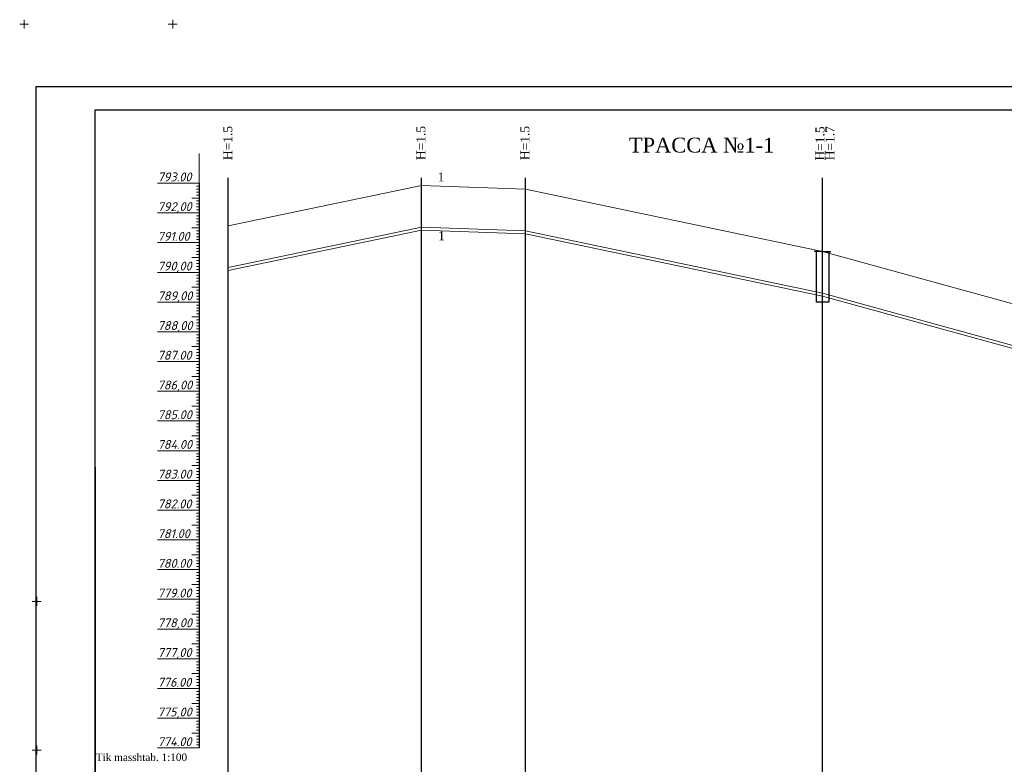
# Model space of a CAD drawing. Header units: millimetres. Extents: x 366033 to 446362, y 4247208 to 4265071.
# Tile 126 of 159: x 435310 to 435641, y 4257568 to 4257819. Entities that reach past the tile are written whole.
import ezdxf

# ---------------------------------------------------------------- set-up
doc = ezdxf.new("R2010")
doc.units = ezdxf.units.MM
doc.layers.add('(002) Рамка', color=7, linetype='Continuous')
doc.layers.add('RAMKA', color=7, linetype='Continuous')
doc.layers.add('GEODS_POINT_GRID#_B', color=7, linetype='Continuous', true_color=0x000000)
doc.layers.add('проф-всп', color=250, linetype='Continuous', lineweight=18)
doc.styles.add('ingprofi', font='isocpeui.ttf')
doc.styles.get("Standard").update_dxf_attribs({"font": 'times.ttf'})

# ---------------------------------------------------------------- blocks, each defined once
blk = doc.blocks.new('CrossCoord_m1')
at = {"layer": 'GEODS_POINT_GRID#_B', "color": 3, "lineweight": 20, "true_color": 0x00ff00, "flags": 128}
for points in [[(-3, 0), (3, 0)], [(0, 3), (0, -3)]]:
    blk.add_lwpolyline(points, dxfattribs=at)

msp = doc.modelspace()

# ---------------------------------------------------------------- linework, layer by layer
at = {"layer": '(002) Рамка', "color": 0, "lineweight": 25}
for points in [[(435379.795, 4257517.81), (435379.795, 4257765.52)], [(435479.795, 4257517.81), (435479.795, 4257765.52)], [(435579.795, 4257517.81), (435579.795, 4257765.52)]]:
    msp.add_lwpolyline(points, dxfattribs=at)
at = {"layer": '(002) Рамка', "color": 0, "lineweight": 25, "elevation": 0}
msp.add_lwpolyline([(435444.795, 4257517.81), (435444.795, 4257765.52)], dxfattribs=at)
at = {"color": 0, "lineweight": 0}
for p, q in [((435369.99, 4257743.741), (435369.99, 4257773.741)), ((435369.99, 4257753.741), (435369.99, 4257762.941)), ((435444.795, 4257762.941), (435379.795, 4257749.341)), ((435479.795, 4257761.741), (435444.795, 4257762.941)), ((435369.99, 4257753.741), (435369.99, 4257761.741)), ((435579.795, 4257740.741), (435479.795, 4257761.741)), ((435369.99, 4257753.741), (435369.99, 4257759.341)), ((435369.99, 4257753.741), (435369.99, 4257757.541)), ((435369.99, 4257753.741), (435369.99, 4257753.941)), ((435369.99, 4257743.741), (435369.99, 4257752.741)), ((435369.99, 4257743.741), (435369.99, 4257749.341)), ((435369.99, 4257743.741), (435369.99, 4257746.741)), ((435444.795, 4257748.941), (435379.795, 4257735.341)), ((435444.795, 4257747.941), (435379.795, 4257734.341)), ((435479.795, 4257747.741), (435444.795, 4257748.941)), ((435479.795, 4257746.741), (435444.795, 4257747.941)), ((435579.795, 4257726.741), (435479.795, 4257747.741)), ((435579.795, 4257725.741), (435479.795, 4257746.741)), ((435369.99, 4257733.741), (435369.99, 4257740.741)), ((435369.99, 4257733.741), (435369.99, 4257739.741)), ((435679.795, 4257713.241), (435579.795, 4257740.741)), ((435369.99, 4257733.741), (435369.99, 4257739.441)), ((435369.99, 4257733.741), (435369.99, 4257735.241)), ((435369.99, 4257723.741), (435369.99, 4257732.741)), ((435369.99, 4257723.741), (435369.99, 4257727.641)), ((435679.795, 4257699.241), (435579.795, 4257726.741)), ((435369.99, 4257723.741), (435369.99, 4257725.741)), ((435679.795, 4257698.241), (435579.795, 4257725.741)), ((435369.99, 4257713.741), (435369.99, 4257722.941)), ((435369.99, 4257703.741), (435369.99, 4257713.241)), ((435369.99, 4257703.741), (435369.99, 4257709.641)), ((435369.99, 4257703.741), (435369.99, 4257706.941)), ((435369.99, 4257673.741), (435369.99, 4257675.041)), ((435369.99, 4257653.741), (435369.99, 4257663.241)), ((435369.99, 4257613.741), (435369.99, 4257622.741))]:
    msp.add_line(p, q, dxfattribs=at)
at = {"color": 0, "lineweight": 30}
for p, q in [((435369.99, 4257763.741), (435369.99, 4257573.741)), ((435579.795, 4257740.741), (435577.024, 4257740.741)), ((435577.639, 4257740.741), (435577.639, 4257723.741)), ((435579.795, 4257740.741), (435582.565, 4257740.741)), ((435581.95, 4257740.741), (435581.95, 4257725.741)), ((435581.95, 4257740.741), (435581.95, 4257723.741)), ((435581.95, 4257723.741), (435577.639, 4257723.741))]:
    msp.add_line(p, q, dxfattribs=at)
at = {"color": 1, "lineweight": 30, "ltscale": 0.5}
msp.add_line((435334.993, 4257668.199), (435334.993, 4257381.199), dxfattribs=at)
at = {"layer": 'RAMKA', "color": 1, "lineweight": 30}
for p, q in [((435900.818, 4257796.199), (435314.993, 4257796.199)), ((435314.993, 4257796.199), (435314.993, 4257376.199)), ((435334.993, 4257381.199), (435334.993, 4257788.437)), ((435334.993, 4257788.437), (435895.818, 4257788.437))]:
    msp.add_line(p, q, dxfattribs=at)
at = {"layer": 'проф-всп', "color": 7}
for p, q in [((435355.99, 4257763.741), (435369.99, 4257763.741)), ((435369.065, 4257762.741), (435369.99, 4257762.741)), ((435369.065, 4257761.741), (435369.99, 4257761.741)), ((435369.065, 4257760.741), (435369.99, 4257760.741)), ((435369.065, 4257759.741), (435369.99, 4257759.741)), ((435367.585, 4257758.741), (435369.99, 4257758.741)), ((435369.065, 4257758.741), (435369.99, 4257758.741)), ((435369.065, 4257757.741), (435369.99, 4257757.741)), ((435369.065, 4257756.741), (435369.99, 4257756.741)), ((435355.99, 4257753.741), (435369.99, 4257753.741)), ((435369.065, 4257755.741), (435369.99, 4257755.741)), ((435369.065, 4257754.741), (435369.99, 4257754.741)), ((435369.065, 4257752.741), (435369.99, 4257752.741)), ((435369.065, 4257751.741), (435369.99, 4257751.741)), ((435369.065, 4257750.741), (435369.99, 4257750.741)), ((435369.065, 4257749.741), (435369.99, 4257749.741)), ((435367.585, 4257748.741), (435369.99, 4257748.741)), ((435369.065, 4257748.741), (435369.99, 4257748.741)), ((435369.065, 4257747.741), (435369.99, 4257747.741)), ((435369.065, 4257746.741), (435369.99, 4257746.741)), ((435355.99, 4257743.741), (435369.99, 4257743.741)), ((435369.065, 4257745.741), (435369.99, 4257745.741)), ((435369.065, 4257744.741), (435369.99, 4257744.741)), ((435369.065, 4257742.741), (435369.99, 4257742.741)), ((435369.065, 4257741.741), (435369.99, 4257741.741)), ((435369.065, 4257740.741), (435369.99, 4257740.741)), ((435369.065, 4257739.741), (435369.99, 4257739.741)), ((435367.585, 4257738.741), (435369.99, 4257738.741)), ((435369.065, 4257738.741), (435369.99, 4257738.741)), ((435369.065, 4257737.741), (435369.99, 4257737.741)), ((435369.065, 4257736.741), (435369.99, 4257736.741)), ((435355.99, 4257733.741), (435369.99, 4257733.741)), ((435369.065, 4257735.741), (435369.99, 4257735.741)), ((435369.065, 4257734.741), (435369.99, 4257734.741)), ((435369.065, 4257732.741), (435369.99, 4257732.741)), ((435369.065, 4257731.741), (435369.99, 4257731.741)), ((435369.065, 4257730.741), (435369.99, 4257730.741)), ((435369.065, 4257729.741), (435369.99, 4257729.741)), ((435367.585, 4257728.741), (435369.99, 4257728.741)), ((435369.065, 4257728.741), (435369.99, 4257728.741)), ((435369.065, 4257727.741), (435369.99, 4257727.741)), ((435369.065, 4257726.741), (435369.99, 4257726.741)), ((435355.99, 4257723.741), (435369.99, 4257723.741)), ((435369.065, 4257725.741), (435369.99, 4257725.741)), ((435369.065, 4257724.741), (435369.99, 4257724.741)), ((435369.065, 4257722.741), (435369.99, 4257722.741)), ((435369.065, 4257721.741), (435369.99, 4257721.741)), ((435369.065, 4257720.741), (435369.99, 4257720.741)), ((435369.065, 4257719.741), (435369.99, 4257719.741)), ((435367.585, 4257718.741), (435369.99, 4257718.741)), ((435369.065, 4257718.741), (435369.99, 4257718.741)), ((435369.065, 4257717.741), (435369.99, 4257717.741)), ((435369.065, 4257716.741), (435369.99, 4257716.741)), ((435355.99, 4257713.741), (435369.99, 4257713.741)), ((435369.065, 4257715.741), (435369.99, 4257715.741)), ((435369.065, 4257714.741), (435369.99, 4257714.741)), ((435369.065, 4257712.741), (435369.99, 4257712.741)), ((435369.065, 4257711.741), (435369.99, 4257711.741)), ((435369.065, 4257710.741), (435369.99, 4257710.741)), ((435367.585, 4257708.741), (435369.99, 4257708.741)), ((435369.065, 4257709.741), (435369.99, 4257709.741)), ((435369.065, 4257708.741), (435369.99, 4257708.741)), ((435369.065, 4257707.741), (435369.99, 4257707.741)), ((435369.065, 4257706.741), (435369.99, 4257706.741)), ((435355.99, 4257703.741), (435369.99, 4257703.741)), ((435369.065, 4257705.741), (435369.99, 4257705.741)), ((435369.065, 4257704.741), (435369.99, 4257704.741)), ((435369.065, 4257702.741), (435369.99, 4257702.741)), ((435369.065, 4257701.741), (435369.99, 4257701.741)), ((435369.065, 4257700.741), (435369.99, 4257700.741)), ((435367.585, 4257698.741), (435369.99, 4257698.741)), ((435369.065, 4257699.741), (435369.99, 4257699.741)), ((435369.065, 4257698.741), (435369.99, 4257698.741)), ((435369.065, 4257697.741), (435369.99, 4257697.741)), ((435369.065, 4257696.741), (435369.99, 4257696.741)), ((435355.99, 4257693.741), (435369.99, 4257693.741)), ((435369.065, 4257695.741), (435369.99, 4257695.741)), ((435369.065, 4257694.741), (435369.99, 4257694.741)), ((435369.065, 4257692.741), (435369.99, 4257692.741)), ((435369.065, 4257691.741), (435369.99, 4257691.741)), ((435369.065, 4257690.741), (435369.99, 4257690.741)), ((435367.585, 4257688.741), (435369.99, 4257688.741)), ((435369.065, 4257689.741), (435369.99, 4257689.741)), ((435369.065, 4257688.741), (435369.99, 4257688.741)), ((435369.065, 4257687.741), (435369.99, 4257687.741)), ((435369.065, 4257686.741), (435369.99, 4257686.741)), ((435355.99, 4257683.741), (435369.99, 4257683.741)), ((435369.065, 4257685.741), (435369.99, 4257685.741)), ((435369.065, 4257684.741), (435369.99, 4257684.741)), ((435369.065, 4257682.741), (435369.99, 4257682.741)), ((435369.065, 4257681.741), (435369.99, 4257681.741)), ((435369.065, 4257680.741), (435369.99, 4257680.741)), ((435367.585, 4257678.741), (435369.99, 4257678.741)), ((435369.065, 4257679.741), (435369.99, 4257679.741)), ((435369.065, 4257678.741), (435369.99, 4257678.741)), ((435369.065, 4257677.741), (435369.99, 4257677.741)), ((435369.065, 4257676.741), (435369.99, 4257676.741)), ((435355.99, 4257673.741), (435369.99, 4257673.741)), ((435369.065, 4257675.741), (435369.99, 4257675.741)), ((435369.065, 4257674.741), (435369.99, 4257674.741)), ((435369.065, 4257672.741), (435369.99, 4257672.741)), ((435369.065, 4257671.741), (435369.99, 4257671.741)), ((435369.065, 4257670.741), (435369.99, 4257670.741)), ((435367.585, 4257668.741), (435369.99, 4257668.741)), ((435369.065, 4257669.741), (435369.99, 4257669.741)), ((435369.065, 4257668.741), (435369.99, 4257668.741)), ((435369.065, 4257667.741), (435369.99, 4257667.741)), ((435369.065, 4257666.741), (435369.99, 4257666.741)), ((435355.99, 4257663.741), (435369.99, 4257663.741)), ((435369.065, 4257665.741), (435369.99, 4257665.741)), ((435369.065, 4257664.741), (435369.99, 4257664.741)), ((435369.064, 4257662.741), (435369.99, 4257662.741)), ((435369.064, 4257661.741), (435369.99, 4257661.741)), ((435369.064, 4257660.741), (435369.99, 4257660.741)), ((435367.584, 4257658.741), (435369.99, 4257658.741)), ((435369.064, 4257659.741), (435369.99, 4257659.741)), ((435369.064, 4257658.741), (435369.99, 4257658.741)), ((435369.064, 4257657.741), (435369.99, 4257657.741)), ((435369.064, 4257656.741), (435369.99, 4257656.741)), ((435355.99, 4257653.741), (435369.99, 4257653.741)), ((435369.064, 4257655.741), (435369.99, 4257655.741)), ((435369.064, 4257654.741), (435369.99, 4257654.741)), ((435369.064, 4257652.741), (435369.99, 4257652.741)), ((435369.064, 4257651.741), (435369.99, 4257651.741)), ((435369.064, 4257650.741), (435369.99, 4257650.741)), ((435367.584, 4257648.741), (435369.99, 4257648.741)), ((435369.064, 4257649.741), (435369.99, 4257649.741)), ((435369.064, 4257648.741), (435369.99, 4257648.741)), ((435369.064, 4257647.741), (435369.99, 4257647.741)), ((435355.99, 4257643.741), (435369.99, 4257643.741)), ((435369.064, 4257646.741), (435369.99, 4257646.741)), ((435369.064, 4257645.741), (435369.99, 4257645.741)), ((435369.064, 4257644.741), (435369.99, 4257644.741)), ((435369.064, 4257642.741), (435369.99, 4257642.741)), ((435369.064, 4257641.741), (435369.99, 4257641.741)), ((435369.064, 4257640.741), (435369.99, 4257640.741)), ((435367.584, 4257638.741), (435369.99, 4257638.741)), ((435369.064, 4257639.741), (435369.99, 4257639.741)), ((435369.064, 4257638.741), (435369.99, 4257638.741)), ((435369.064, 4257637.741), (435369.99, 4257637.741)), ((435355.99, 4257633.741), (435369.99, 4257633.741)), ((435369.064, 4257636.741), (435369.99, 4257636.741)), ((435369.064, 4257635.741), (435369.99, 4257635.741)), ((435369.064, 4257634.741), (435369.99, 4257634.741)), ((435369.064, 4257632.741), (435369.99, 4257632.741)), ((435369.064, 4257631.741), (435369.99, 4257631.741)), ((435369.064, 4257630.741), (435369.99, 4257630.741)), ((435367.584, 4257628.741), (435369.99, 4257628.741)), ((435369.064, 4257629.741), (435369.99, 4257629.741)), ((435369.064, 4257628.741), (435369.99, 4257628.741)), ((435369.064, 4257627.741), (435369.99, 4257627.741)), ((435355.99, 4257623.741), (435369.99, 4257623.741)), ((435369.064, 4257626.741), (435369.99, 4257626.741)), ((435369.064, 4257625.741), (435369.99, 4257625.741)), ((435369.064, 4257624.741), (435369.99, 4257624.741)), ((435369.064, 4257622.741), (435369.99, 4257622.741)), ((435369.064, 4257621.741), (435369.99, 4257621.741)), ((435369.064, 4257620.741), (435369.99, 4257620.741)), ((435367.584, 4257618.741), (435369.99, 4257618.741)), ((435369.064, 4257619.741), (435369.99, 4257619.741)), ((435369.064, 4257618.741), (435369.99, 4257618.741)), ((435369.064, 4257617.741), (435369.99, 4257617.741)), ((435355.99, 4257613.741), (435369.99, 4257613.741)), ((435369.064, 4257616.741), (435369.99, 4257616.741)), ((435369.064, 4257615.741), (435369.99, 4257615.741)), ((435369.064, 4257614.741), (435369.99, 4257614.741)), ((435369.064, 4257612.741), (435369.99, 4257612.741)), ((435369.064, 4257611.741), (435369.99, 4257611.741)), ((435369.064, 4257610.741), (435369.99, 4257610.741)), ((435367.584, 4257608.741), (435369.99, 4257608.741)), ((435369.064, 4257609.741), (435369.99, 4257609.741)), ((435369.064, 4257608.741), (435369.99, 4257608.741)), ((435369.064, 4257607.741), (435369.99, 4257607.741)), ((435355.99, 4257603.741), (435369.99, 4257603.741)), ((435369.064, 4257606.741), (435369.99, 4257606.741)), ((435369.064, 4257605.741), (435369.99, 4257605.741)), ((435369.064, 4257604.741), (435369.99, 4257604.741)), ((435369.064, 4257602.741), (435369.99, 4257602.741)), ((435369.064, 4257601.741), (435369.99, 4257601.741)), ((435369.064, 4257600.741), (435369.99, 4257600.741)), ((435367.584, 4257598.741), (435369.99, 4257598.741)), ((435369.064, 4257599.741), (435369.99, 4257599.741)), ((435369.064, 4257598.741), (435369.99, 4257598.741)), ((435369.064, 4257597.741), (435369.99, 4257597.741)), ((435369.064, 4257596.741), (435369.99, 4257596.741)), ((435369.064, 4257595.741), (435369.99, 4257595.741)), ((435369.064, 4257594.741), (435369.99, 4257594.741)), ((435355.99, 4257593.741), (435369.99, 4257593.741)), ((435369.064, 4257592.741), (435369.99, 4257592.741)), ((435369.064, 4257591.741), (435369.99, 4257591.741)), ((435369.064, 4257590.741), (435369.99, 4257590.741)), ((435367.584, 4257588.741), (435369.99, 4257588.741)), ((435369.064, 4257589.741), (435369.99, 4257589.741)), ((435369.064, 4257588.741), (435369.99, 4257588.741)), ((435369.064, 4257587.741), (435369.99, 4257587.741)), ((435369.064, 4257586.741), (435369.99, 4257586.741)), ((435369.064, 4257585.741), (435369.99, 4257585.741)), ((435369.064, 4257584.741), (435369.99, 4257584.741)), ((435355.99, 4257583.741), (435369.99, 4257583.741)), ((435369.064, 4257582.741), (435369.99, 4257582.741)), ((435369.064, 4257581.741), (435369.99, 4257581.741)), ((435369.064, 4257580.741), (435369.99, 4257580.741)), ((435367.584, 4257578.741), (435369.99, 4257578.741)), ((435369.064, 4257579.741), (435369.99, 4257579.741)), ((435369.064, 4257578.741), (435369.99, 4257578.741)), ((435369.064, 4257577.741), (435369.99, 4257577.741)), ((435369.064, 4257576.741), (435369.99, 4257576.741)), ((435369.064, 4257575.741), (435369.99, 4257575.741)), ((435369.064, 4257574.741), (435369.99, 4257574.741)), ((435355.99, 4257573.741), (435369.99, 4257573.741))]:
    msp.add_line(p, q, dxfattribs=at)
at = {"layer": 'проф-всп', "color": 0}
for p, q in [((435355.99, 4257633.741), (435369.99, 4257633.741)), ((435355.99, 4257613.741), (435369.99, 4257613.741)), ((435355.99, 4257593.741), (435369.99, 4257593.741)), ((435355.99, 4257573.741), (435369.99, 4257573.741))]:
    msp.add_line(p, q, dxfattribs=at)

# ---------------------------------------------------------------- block references
at = {"layer": 'GEODS_POINT_GRID#_B', "color": 3, "true_color": 0x00ff00, "xscale": 0.5, "yscale": 0.5, "zscale": 0.5}
for p in [(435311.111, 4257817.232, -0.031), (435361.111, 4257817.232, -0.031), (435315.325, 4257623.049), (435315.325, 4257573.049)]:
    msp.add_blockref('CrossCoord_m1', p, dxfattribs=at)

# ---------------------------------------------------------------- texts
at = {"color": 5, "char_height": 3, "width": 11.11185, "attachment_point": 2, "rotation": 89.99547}
for s, insert in [('{\\C0;H=1.5}', (435378.132, 4257777.246)), ('{\\C0;H=1.5}', (435443.132, 4257777.246)), ('{\\C0;H=1.5}', (435478.132, 4257777.246)), ('{\\C0;H=1.5}', (435577.425, 4257777.097)), ('{\\C0;H=1.7}', (435580.788, 4257777.168))]:
    msp.add_mtext(s, dxfattribs=dict(at, insert=insert))
at = {"insert": (435539.103, 4257779.049, 0.031), "char_height": 5, "width": 47.71521, "attachment_point": 2}
msp.add_mtext('{\\fSylfaen|b0|i0|c204|p18;ТРАССА №1-\\fSylfaen|b0|i0|c0|p18;1\\fSylfaen|b0|i0|c204|p18;   }', dxfattribs=at)
at = {"ltscale": 0.5, "char_height": 3, "width": 13.54707, "attachment_point": 3, "rotation": 0.5978}
for insert in [(435452.519, 4257767.326, -249.417), (435452.665, 4257747.549, -249.417)]:
    msp.add_mtext('{\\fSylfaen|b0|i0|c0|p18;1}', dxfattribs=dict(at, insert=insert))
at = {"color": 5, "insert": (435335.219, 4257571.867), "char_height": 2.5, "width": 63.99891, "attachment_point": 1}
msp.add_mtext('{\\fTimes New Roman|b0|i0|c0|p18;\\C256;Tik masshtab\\fTimes New Roman|b0|i0|c204|p18;. 1:100}', dxfattribs=at)
at = {"layer": 'проф-всп', "color": 7, "style": 'ingprofi'}
for s, p in [('793.00', (435355.991, 4257764.341)), ('792,00', (435355.991, 4257754.341)), ('791.00', (435355.991, 4257744.341)), ('790,00', (435355.991, 4257734.341)), ('789,00', (435355.991, 4257724.341)), ('788,00', (435355.991, 4257714.341)), ('787.00', (435355.991, 4257704.341)), ('786,00', (435355.991, 4257694.341)), ('785.00', (435355.991, 4257684.341)), ('784.00', (435355.991, 4257674.341)), ('783.00', (435355.991, 4257664.341)), ('782.00', (435355.99, 4257654.341)), ('781.00', (435355.99, 4257644.341)), ('780.00', (435355.99, 4257634.341)), ('779.00', (435355.99, 4257624.341)), ('778,00', (435355.99, 4257614.341)), ('777,00', (435355.99, 4257604.341)), ('776.00', (435355.99, 4257594.341)), ('775,00', (435355.99, 4257584.341)), ('774.00', (435355.99, 4257574.341))]:
    msp.add_text(s, height=3, dxfattribs=at).set_placement(p)

doc.saveas('drawing.dxf')
